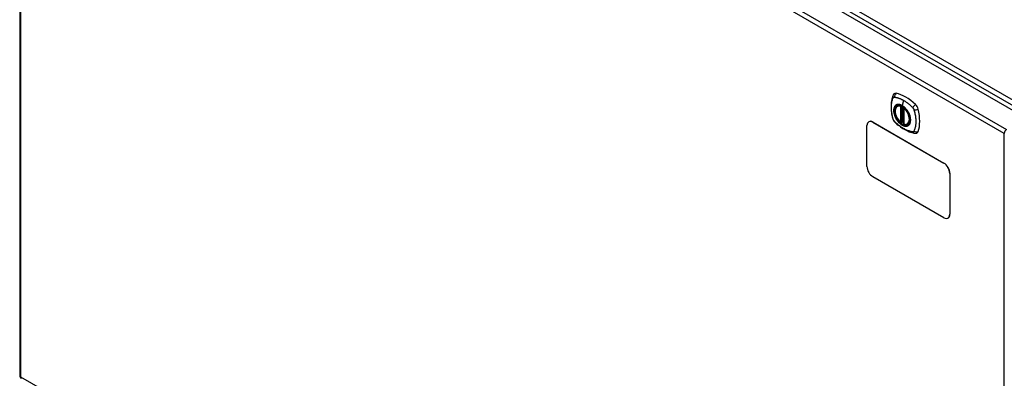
# Model space of a CAD drawing. Header units: inches. Extents: x 378 to 445.2, y 145.3 to 209.5.
# Tile 2 of 10: x 378 to 407.5, y 179.5 to 190.2. Entities that reach past the tile are written whole.
import ezdxf

# ---------------------------------------------------------------- set-up
doc = ezdxf.new("R2010")
doc.units = ezdxf.units.IN
doc.header["$MEASUREMENT"] = 0
doc.layers.add('Visible Edges(ANSI)', color=7, linetype='Continuous', lineweight=25)
doc.layers.add('Visible Tangent Edges(ANSI)', color=7, linetype='Continuous', lineweight=25)

msp = doc.modelspace()

# ---------------------------------------------------------------- linework, layer by layer
at = {"layer": 'Visible Edges(ANSI)'}
for p, q in [((378.728, 204.25), (408.147, 187.265)), ((378.038, 203.829), (378.038, 179.562)), ((404.286, 187.624), (404.296, 187.63)), ((404.481, 187.563), (404.481, 187.085)), ((403.379, 185.814), (403.379, 187.038)), ((403.435, 187.155), (403.431, 187.153)), ((403.556, 187.141), (405.677, 185.916)), ((403.56, 187.143), (405.682, 185.918)), ((404.412, 187.141), (404.398, 187.133)), ((404.427, 187.138), (404.425, 187.14)), ((404.481, 187.161), (404.44, 187.137)), ((404.599, 187.082), (404.609, 187.088)), ((405.854, 185.61), (405.854, 184.385)), ((405.858, 185.612), (405.858, 184.387)), ((405.677, 184.283), (403.556, 185.508)), ((405.807, 184.273), (405.802, 184.27))]:
    msp.add_line(p, q, dxfattribs=at)
at = {"layer": 'Visible Edges(ANSI)', "flags": 128}
for points in [[(404.152, 187.934), (404.145, 187.912), (404.138, 187.893), (404.133, 187.874), (404.128, 187.855), (404.124, 187.837), (404.12, 187.817), (404.112, 187.777), (404.107, 187.737), (404.103, 187.695), (404.1, 187.653), (404.099, 187.61), (404.1, 187.566), (404.103, 187.522), (404.107, 187.478), (404.112, 187.433), (404.119, 187.388), (404.127, 187.342), (404.137, 187.296), (404.142, 187.274), (404.145, 187.262), (404.149, 187.248)], [(404.19, 187.99), (404.177, 187.976), (404.167, 187.962), (404.159, 187.948), (404.152, 187.934)], [(404.385, 187.134), (404.371, 187.147), (404.357, 187.16), (404.344, 187.174), (404.331, 187.189), (404.318, 187.205), (404.306, 187.221), (404.295, 187.238), (404.284, 187.255), (404.274, 187.273), (404.265, 187.291), (404.256, 187.31), (404.249, 187.328), (404.242, 187.347), (404.236, 187.365), (404.23, 187.384), (404.226, 187.403), (404.222, 187.421), (404.22, 187.439), (404.218, 187.456), (404.218, 187.474), (404.218, 187.491), (404.219, 187.507), (404.222, 187.522), (404.225, 187.537), (404.229, 187.551), (404.235, 187.565), (404.241, 187.577), (404.248, 187.589), (404.256, 187.599), (404.265, 187.609), (404.275, 187.617), (404.286, 187.624)], [(404.539, 187.544), (404.557, 187.522), (404.575, 187.498), (404.592, 187.474), (404.607, 187.448), (404.622, 187.422), (404.635, 187.395), (404.646, 187.368), (404.656, 187.341)], [(404.149, 187.248), (404.153, 187.234), (404.159, 187.221), (404.164, 187.209), (404.171, 187.196), (404.178, 187.185), (404.186, 187.173), (404.195, 187.162), (404.205, 187.152)], [(404.205, 187.152), (404.215, 187.142), (404.224, 187.132), (404.241, 187.116), (404.275, 187.085), (404.311, 187.055), (404.347, 187.027), (404.383, 187), (404.419, 186.974), (404.456, 186.95), (404.494, 186.927), (404.531, 186.907), (404.569, 186.888), (404.607, 186.87), (404.645, 186.855), (404.683, 186.841), (404.722, 186.83), (404.76, 186.82), (404.779, 186.815), (404.789, 186.813), (404.8, 186.812)], [(404.425, 187.14), (404.422, 187.141), (404.419, 187.142), (404.415, 187.142), (404.412, 187.141)], [(404.599, 187.082), (404.587, 187.076), (404.574, 187.072), (404.561, 187.068), (404.548, 187.067), (404.533, 187.066), (404.519, 187.068), (404.504, 187.07), (404.489, 187.074)], [(404.8, 186.812), (404.815, 186.81), (404.832, 186.81), (404.85, 186.812), (404.868, 186.816)]]:
    msp.add_lwpolyline(points, dxfattribs=at)
at = {"layer": 'Visible Edges(ANSI)'}
for centre, radius, start, end in [((404.493, 187.563), 0.0118, 137.3656, 180), ((404.392, 187.143), 0.0118, 229.389, 300), ((404.434, 187.148), 0.0118, 232.1717, 300), ((404.493, 187.085), 0.0118, 180, 253.4446), ((378.137, 179.562), 0.099, 180, 240)]:
    msp.add_arc(centre, radius, start, end, dxfattribs=at)
for centre, major_axis, start_param, end_param in [((404.289, 187.844), (-0.089, 0.153), 5.825423, 6.408181), ((404.54, 186.847), (-0.64, 1.108), 5.170151, 5.825423), ((404.435, 187.349), (0.157, -0.273), 2.363977, 7.060801), ((404.791, 187.554), (0.089, -0.153), 1.113034, 2.028558), ((404.053, 187.691), (-0.64, 1.108), 3.599355, 4.254627), ((403.556, 186.936), (-0.125, 0.217), 5.497787, 7.068583), ((403.56, 186.939), (-0.125, 0.217), 5.497787, 6.283185), ((404.791, 186.975), (0.089, -0.153), 6.158189, 6.740947), ((405.677, 185.712), (0.125, -0.217), 0.785398, 2.356194), ((405.682, 185.714), (-0.125, 0.217), 3.926991, 5.497787), ((403.556, 185.712), (-0.125, 0.217), 0.785398, 2.356194), ((405.677, 184.487), (0.125, -0.217), 5.497787, 7.068583), ((405.682, 184.489), (0.125, -0.217), 0, 0.785398)]:
    msp.add_ellipse(centre, major_axis=major_axis, ratio=0.57735, start_param=start_param, end_param=end_param, dxfattribs=at)
msp.add_ellipse((404.432, 187.347), major_axis=(-0.16, 0.277), ratio=0.57735, dxfattribs=at)
at = {"layer": 'Visible Tangent Edges(ANSI)'}
for p, q in [((408.418, 187.407), (378.859, 204.472)), ((378.789, 204.351), (408.348, 187.286)), ((407.486, 186.803), (378.067, 203.788)), ((378.067, 203.788), (378.067, 179.522)), ((378.137, 203.91), (407.556, 186.924)), ((404.384, 187.616), (404.384, 187.138)), ((404.401, 187.616), (404.408, 187.62)), ((404.401, 187.138), (404.401, 187.616)), ((404.412, 187.618), (404.412, 187.145)), ((404.427, 187.146), (404.427, 187.611)), ((404.475, 187.794), (404.431, 187.638)), ((404.442, 187.143), (404.442, 187.602)), ((404.484, 187.08), (404.484, 187.558)), ((403.556, 187.141), (403.56, 187.143)), ((404.412, 187.145), (404.401, 187.138)), ((404.481, 187.165), (404.442, 187.143)), ((407.486, 162.537), (407.486, 186.803)), ((405.682, 185.918), (405.677, 185.916)), ((405.854, 185.61), (405.858, 185.612)), ((405.858, 184.387), (405.854, 184.385)), ((378.067, 179.522), (407.486, 162.537))]:
    msp.add_line(p, q, dxfattribs=at)
at = {"layer": 'Visible Tangent Edges(ANSI)', "flags": 128}
for points in [[(404.163, 187.868), (404.163, 187.869), (404.164, 187.87), (404.164, 187.871), (404.165, 187.871), (404.165, 187.872), (404.166, 187.873), (404.166, 187.874), (404.167, 187.874), (404.167, 187.875), (404.168, 187.876), (404.169, 187.877), (404.169, 187.877), (404.17, 187.878), (404.171, 187.879), (404.171, 187.879), (404.172, 187.88), (404.173, 187.88), (404.173, 187.881), (404.174, 187.882), (404.175, 187.882), (404.175, 187.883), (404.176, 187.883), (404.177, 187.884), (404.178, 187.884)], [(404.178, 187.884), (404.178, 187.884), (404.179, 187.885), (404.18, 187.885), (404.181, 187.886), (404.182, 187.886), (404.182, 187.886), (404.183, 187.887), (404.184, 187.887), (404.185, 187.887), (404.186, 187.887), (404.187, 187.888), (404.188, 187.888), (404.189, 187.888), (404.189, 187.888), (404.19, 187.888), (404.191, 187.889), (404.192, 187.889), (404.193, 187.889), (404.194, 187.889), (404.195, 187.889), (404.196, 187.889), (404.197, 187.889), (404.198, 187.889), (404.199, 187.889)], [(404.199, 187.889), (404.212, 187.888), (404.223, 187.887), (404.234, 187.885), (404.245, 187.883), (404.256, 187.88), (404.267, 187.878), (404.278, 187.875), (404.29, 187.872), (404.301, 187.869), (404.312, 187.865), (404.324, 187.862), (404.335, 187.858), (404.347, 187.854), (404.358, 187.849), (404.37, 187.845), (404.381, 187.84), (404.393, 187.835), (404.405, 187.83), (404.416, 187.824), (404.428, 187.819), (404.44, 187.813), (404.451, 187.807), (404.463, 187.8), (404.475, 187.794)], [(404.163, 187.233), (404.153, 187.267), (404.146, 187.296), (404.139, 187.326), (404.133, 187.355), (404.127, 187.385), (404.123, 187.414), (404.119, 187.443), (404.115, 187.471), (404.113, 187.5), (404.111, 187.528), (404.11, 187.555), (404.109, 187.582), (404.11, 187.609), (404.111, 187.635), (404.113, 187.661), (404.115, 187.686), (404.119, 187.711), (404.123, 187.735), (404.127, 187.758), (404.133, 187.781), (404.139, 187.804), (404.146, 187.825), (404.153, 187.846), (404.163, 187.868)], [(404.236, 187.644), (404.227, 187.636), (404.219, 187.627), (404.212, 187.617), (404.205, 187.606), (404.199, 187.595), (404.193, 187.582), (404.189, 187.569), (404.185, 187.555), (404.182, 187.54), (404.18, 187.525), (404.179, 187.509), (404.178, 187.492), (404.179, 187.475), (404.18, 187.457), (404.182, 187.44), (404.185, 187.421), (404.189, 187.403), (404.193, 187.384), (404.199, 187.366), (404.205, 187.347), (404.212, 187.328), (404.219, 187.309), (404.227, 187.291), (404.236, 187.273)], [(404.656, 187.341), (404.674, 187.272), (404.68, 187.207), (404.675, 187.149), (404.659, 187.099), (404.632, 187.061), (404.597, 187.036), (404.553, 187.025), (404.504, 187.03), (404.452, 187.048), (404.398, 187.081), (404.346, 187.125), (404.298, 187.18), (404.256, 187.243), (404.223, 187.31), (404.198, 187.379), (404.185, 187.446), (404.183, 187.509), (404.192, 187.565), (404.212, 187.61), (404.243, 187.643), (404.281, 187.663), (404.327, 187.668), (404.378, 187.658), (404.431, 187.634)], [(404.27, 187.663), (404.268, 187.663), (404.267, 187.662), (404.265, 187.662), (404.264, 187.661), (404.262, 187.66), (404.261, 187.66), (404.259, 187.659), (404.258, 187.658), (404.256, 187.657), (404.255, 187.657), (404.254, 187.656), (404.252, 187.655), (404.251, 187.654), (404.249, 187.653), (404.248, 187.653), (404.247, 187.652), (404.245, 187.651), (404.244, 187.65), (404.243, 187.649), (404.241, 187.648), (404.24, 187.647), (404.239, 187.646), (404.238, 187.645), (404.236, 187.644)], [(404.431, 187.638), (404.424, 187.642), (404.416, 187.646), (404.409, 187.649), (404.402, 187.653), (404.395, 187.656), (404.387, 187.658), (404.38, 187.661), (404.373, 187.663), (404.366, 187.665), (404.359, 187.667), (404.352, 187.669), (404.345, 187.67), (404.338, 187.671), (404.332, 187.671), (404.325, 187.672), (404.318, 187.672), (404.312, 187.672), (404.306, 187.671), (404.299, 187.671), (404.293, 187.67), (404.287, 187.669), (404.281, 187.667), (404.275, 187.665), (404.27, 187.663)], [(404.591, 187.478), (404.586, 187.486), (404.58, 187.495), (404.574, 187.503), (404.568, 187.511), (404.562, 187.519), (404.556, 187.527), (404.549, 187.535), (404.543, 187.542), (404.536, 187.55), (404.53, 187.557), (404.523, 187.564), (404.516, 187.571), (404.509, 187.578), (404.503, 187.584), (404.496, 187.591), (404.488, 187.597), (404.481, 187.603), (404.474, 187.608), (404.467, 187.614), (404.46, 187.619), (404.453, 187.624), (404.445, 187.629), (404.438, 187.633), (404.431, 187.638)], [(404.431, 187.634), (404.436, 187.631), (404.441, 187.629), (404.445, 187.626), (404.45, 187.623), (404.454, 187.62), (404.459, 187.616), (404.464, 187.613), (404.468, 187.61), (404.473, 187.606), (404.477, 187.603), (404.482, 187.599), (404.486, 187.595), (404.491, 187.591), (404.495, 187.588), (404.5, 187.584), (404.504, 187.579), (404.509, 187.575), (404.513, 187.571), (404.517, 187.567), (404.522, 187.562), (404.526, 187.558), (404.53, 187.553), (404.534, 187.549), (404.539, 187.544)], [(404.475, 187.794), (404.486, 187.787), (404.498, 187.78), (404.51, 187.772), (404.521, 187.765), (404.533, 187.757), (404.545, 187.749), (404.556, 187.741), (404.568, 187.733), (404.579, 187.724), (404.591, 187.715), (404.602, 187.706), (404.613, 187.697), (404.625, 187.688), (404.636, 187.678), (404.647, 187.669), (404.659, 187.659), (404.67, 187.649), (404.681, 187.639), (404.692, 187.628), (404.703, 187.618), (404.714, 187.607), (404.725, 187.597), (404.736, 187.586), (404.748, 187.572)], [(404.625, 187.42), (404.623, 187.422), (404.622, 187.425), (404.621, 187.427), (404.62, 187.43), (404.618, 187.432), (404.617, 187.435), (404.616, 187.437), (404.614, 187.439), (404.613, 187.442), (404.612, 187.444), (404.61, 187.447), (404.609, 187.449), (404.607, 187.452), (404.606, 187.454), (404.605, 187.456), (404.603, 187.459), (404.602, 187.461), (404.6, 187.463), (404.599, 187.466), (404.597, 187.468), (404.596, 187.471), (404.594, 187.473), (404.593, 187.475), (404.591, 187.478)], [(404.625, 187.048), (404.634, 187.056), (404.642, 187.065), (404.65, 187.075), (404.657, 187.086), (404.663, 187.098), (404.668, 187.111), (404.673, 187.124), (404.676, 187.138), (404.679, 187.153), (404.681, 187.168), (404.683, 187.184), (404.683, 187.201), (404.683, 187.218), (404.681, 187.235), (404.679, 187.253), (404.676, 187.271), (404.673, 187.29), (404.668, 187.308), (404.663, 187.327), (404.657, 187.346), (404.65, 187.364), (404.642, 187.383), (404.634, 187.402), (404.625, 187.42)], [(404.748, 187.572), (404.75, 187.569), (404.752, 187.567), (404.754, 187.565), (404.756, 187.562), (404.758, 187.56), (404.76, 187.558), (404.762, 187.555), (404.763, 187.553), (404.765, 187.55), (404.767, 187.547), (404.768, 187.545), (404.77, 187.542), (404.771, 187.54), (404.773, 187.537), (404.774, 187.534), (404.776, 187.531), (404.777, 187.529), (404.778, 187.526), (404.779, 187.523), (404.781, 187.52), (404.782, 187.517), (404.783, 187.514), (404.784, 187.512), (404.785, 187.509)], [(404.785, 187.509), (404.795, 187.476), (404.802, 187.446), (404.809, 187.417), (404.815, 187.387), (404.821, 187.358), (404.826, 187.329), (404.83, 187.3), (404.834, 187.272), (404.836, 187.243), (404.838, 187.215), (404.84, 187.188), (404.84, 187.161), (404.84, 187.134), (404.838, 187.108), (404.836, 187.082), (404.834, 187.057), (404.83, 187.032), (404.826, 187.008), (404.821, 186.984), (404.815, 186.961), (404.809, 186.939), (404.802, 186.917), (404.795, 186.896), (404.785, 186.874)], [(404.199, 187.171), (404.197, 187.173), (404.195, 187.175), (404.193, 187.177), (404.191, 187.18), (404.189, 187.182), (404.188, 187.185), (404.186, 187.187), (404.184, 187.19), (404.183, 187.192), (404.181, 187.195), (404.179, 187.198), (404.178, 187.2), (404.176, 187.203), (404.175, 187.206), (404.173, 187.208), (404.172, 187.211), (404.171, 187.214), (404.169, 187.217), (404.168, 187.219), (404.167, 187.222), (404.166, 187.225), (404.165, 187.228), (404.164, 187.231), (404.163, 187.233)], [(404.748, 186.853), (404.725, 186.856), (404.703, 186.86), (404.681, 186.865), (404.659, 186.871), (404.636, 186.877), (404.613, 186.885), (404.591, 186.894), (404.568, 186.903), (404.545, 186.913), (404.521, 186.925), (404.498, 186.937), (404.475, 186.95), (404.452, 186.964), (404.428, 186.979), (404.405, 186.994), (404.382, 187.011), (404.358, 187.028), (404.335, 187.046), (404.312, 187.064), (404.29, 187.084), (404.267, 187.104), (404.245, 187.124), (404.223, 187.146), (404.199, 187.171)], [(404.236, 187.273), (404.238, 187.27), (404.239, 187.268), (404.24, 187.265), (404.241, 187.263), (404.243, 187.26), (404.244, 187.258), (404.245, 187.255), (404.247, 187.253), (404.248, 187.251), (404.249, 187.248), (404.251, 187.246), (404.252, 187.243), (404.254, 187.241), (404.255, 187.238), (404.256, 187.236), (404.258, 187.234), (404.259, 187.231), (404.261, 187.229), (404.262, 187.227), (404.264, 187.224), (404.265, 187.222), (404.267, 187.22), (404.268, 187.217), (404.27, 187.215)], [(404.27, 187.215), (404.281, 187.198), (404.293, 187.182), (404.306, 187.166), (404.318, 187.15), (404.332, 187.136), (404.345, 187.122), (404.359, 187.108), (404.373, 187.096), (404.387, 187.084), (404.402, 187.074), (404.416, 187.064), (404.431, 187.055), (404.446, 187.047), (404.46, 187.04), (404.474, 187.034), (404.489, 187.029), (404.503, 187.026), (404.516, 187.023), (404.53, 187.021), (404.543, 187.021), (404.556, 187.021), (404.568, 187.023), (404.58, 187.025), (404.591, 187.029)], [(404.412, 187.145), (404.412, 187.145), (404.412, 187.145), (404.412, 187.145), (404.412, 187.145), (404.412, 187.144), (404.412, 187.144), (404.412, 187.144), (404.412, 187.144), (404.412, 187.144), (404.412, 187.144), (404.412, 187.144), (404.412, 187.144), (404.412, 187.144), (404.412, 187.144), (404.412, 187.144), (404.412, 187.144), (404.412, 187.144), (404.412, 187.144), (404.412, 187.144), (404.412, 187.143), (404.412, 187.143), (404.412, 187.143), (404.412, 187.143), (404.412, 187.143)], [(404.412, 187.143), (404.412, 187.143), (404.412, 187.143), (404.412, 187.143), (404.412, 187.142), (404.412, 187.142), (404.412, 187.142), (404.412, 187.142), (404.412, 187.142), (404.412, 187.142), (404.412, 187.142), (404.412, 187.141), (404.412, 187.141), (404.412, 187.141), (404.412, 187.141), (404.412, 187.141), (404.412, 187.141), (404.412, 187.141), (404.412, 187.141), (404.412, 187.141), (404.412, 187.141), (404.412, 187.141), (404.412, 187.141), (404.412, 187.141), (404.412, 187.141)], [(404.412, 187.141), (404.412, 187.141), (404.412, 187.141), (404.412, 187.141), (404.412, 187.141), (404.412, 187.141), (404.412, 187.141), (404.412, 187.141), (404.412, 187.141), (404.412, 187.141), (404.412, 187.141), (404.412, 187.141), (404.412, 187.141), (404.412, 187.141), (404.412, 187.141), (404.412, 187.141), (404.412, 187.141), (404.412, 187.141), (404.412, 187.141), (404.412, 187.141), (404.412, 187.141), (404.412, 187.141), (404.412, 187.141), (404.412, 187.141), (404.412, 187.141)], [(404.425, 187.14), (404.425, 187.14), (404.425, 187.14), (404.425, 187.14), (404.425, 187.14), (404.425, 187.14), (404.425, 187.14), (404.425, 187.14), (404.425, 187.14), (404.425, 187.14), (404.425, 187.14), (404.425, 187.14), (404.425, 187.14), (404.426, 187.139), (404.426, 187.139), (404.426, 187.139), (404.426, 187.139), (404.426, 187.139), (404.426, 187.139), (404.426, 187.139), (404.426, 187.139), (404.426, 187.139), (404.426, 187.139), (404.426, 187.139), (404.426, 187.139)], [(404.426, 187.139), (404.426, 187.139), (404.426, 187.139), (404.426, 187.139), (404.426, 187.139), (404.426, 187.14), (404.426, 187.14), (404.426, 187.14), (404.426, 187.14), (404.426, 187.14), (404.426, 187.14), (404.427, 187.14), (404.427, 187.14), (404.427, 187.14), (404.427, 187.141), (404.427, 187.141), (404.427, 187.141), (404.427, 187.141), (404.427, 187.141), (404.427, 187.141), (404.427, 187.141), (404.427, 187.142), (404.427, 187.142), (404.427, 187.142), (404.427, 187.142)], [(404.427, 187.142), (404.427, 187.142), (404.427, 187.143), (404.427, 187.143), (404.427, 187.143), (404.427, 187.143), (404.427, 187.143), (404.427, 187.143), (404.427, 187.143), (404.427, 187.143), (404.427, 187.144), (404.427, 187.144), (404.427, 187.144), (404.427, 187.144), (404.427, 187.144), (404.427, 187.144), (404.427, 187.144), (404.427, 187.145), (404.427, 187.145), (404.427, 187.145), (404.427, 187.145), (404.427, 187.145), (404.427, 187.145), (404.427, 187.145), (404.427, 187.146)], [(404.591, 187.029), (404.593, 187.03), (404.594, 187.03), (404.596, 187.031), (404.597, 187.032), (404.599, 187.032), (404.6, 187.033), (404.602, 187.034), (404.603, 187.034), (404.605, 187.035), (404.606, 187.036), (404.607, 187.037), (404.609, 187.037), (404.61, 187.038), (404.612, 187.039), (404.613, 187.04), (404.614, 187.041), (404.616, 187.042), (404.617, 187.043), (404.618, 187.043), (404.62, 187.044), (404.621, 187.045), (404.622, 187.046), (404.623, 187.047), (404.625, 187.048)], [(404.785, 186.874), (404.784, 186.873), (404.783, 186.871), (404.782, 186.869), (404.781, 186.868), (404.779, 186.866), (404.778, 186.865), (404.777, 186.864), (404.776, 186.862), (404.774, 186.861), (404.773, 186.86), (404.771, 186.859), (404.77, 186.858), (404.768, 186.857), (404.767, 186.857), (404.765, 186.856), (404.763, 186.855), (404.762, 186.855), (404.76, 186.854), (404.758, 186.854), (404.756, 186.854), (404.754, 186.853), (404.752, 186.853), (404.75, 186.853), (404.748, 186.853)]]:
    msp.add_lwpolyline(points, dxfattribs=at)
at = {"layer": 'Visible Tangent Edges(ANSI)'}
for centre, major_axis, ratio, start_param, end_param in [((404.263, 187.892), (-0.11, 0.042), 0.704518, 0, 0.765179), ((404.29, 187.907), (0.027, 0.115), 0.753705, 0.761071, 1.898341), ((404.434, 187.348), (-0.173, 0.3), 0.57735, 5.055237, 10.652726), ((404.434, 187.348), (-0.151, 0.261), 0.57735, 5.735752, 8.401415), ((404.442, 187.353), (-0.156, 0.271), 0.57735, 6.166197, 6.283185), ((404.392, 187.621), (-0.0034, -0.0113), 0.697177, 4.264021, 5.346931), ((404.392, 187.621), (-0.0118, 0), 0.57735, 0.785398, 2.356194), ((404.392, 187.621), (0.0059, -0.0102), 0.57735, 0.785398, 1.517295), ((404.434, 187.638), (-0.00246, -0.00426), 0.57735, 5.126896, 6.141288), ((404.819, 187.601), (0.0787, 0.088), 0.341266, 1.05898, 2.19625), ((404.493, 187.563), (-0.0118, 0), 0.57735, 0, 0.785398), ((404.493, 187.563), (0.00769, 0.00897), 0.424984, 1.537927, 2.449935), ((404.434, 187.348), (0.151, -0.261), 0.57735, 5.735752, 8.401415), ((404.846, 187.555), (0.116, 0.024), 0.341266, 4.086935, 5.224206), ((404.263, 187.28), (-0.114, -0.032), 0.390453, 0, 0.392125), ((404.29, 187.234), (-0.0849, -0.0822), 0.390453, 5.89106, 6.283185), ((404.392, 187.143), (-0.00769, -0.00897), 0.424984, 5.591528, 6.283185), ((404.392, 187.143), (0.0118, 0), 0.57735, 3.926991, 5.497787), ((404.392, 187.143), (0.0059, -0.0102), 0.57735, 0, 0.785398), ((404.42, 187.14), (-0.0118, 0), 0.57735, 4.088863, 5.497787), ((404.42, 187.137), (-0.0116, 0.0022), 0.653911, 4.189362, 5.615943), ((404.418, 187.131), (-0.0092, 0.00741), 0.983841, 4.634609, 5.950564), ((404.434, 187.148), (-0.00724, -0.00933), 0.470841, 6.079443, 6.283185), ((404.434, 187.148), (0.0118, 0), 0.57735, 4.073452, 5.497787), ((404.434, 187.148), (0.0059, -0.0102), 0.57735, 0, 0.785398), ((404.493, 187.085), (-0.0118, 0), 0.57735, 0, 0.785398), ((404.493, 187.085), (-0.0034, -0.0113), 0.697177, 5.346931, 6.283185), ((404.442, 187.353), (0.156, -0.271), 0.57735, 0, 0.116988), ((404.819, 186.928), (-0.019, -0.117), 0.704518, 5.518007, 6.283185), ((404.846, 186.944), (0.113, -0.035), 0.753705, 4.384844, 5.522115), ((407.556, 186.844), (0.0495, 0.0857), 0.57735, 0.785398, 2.356194), ((378.137, 179.562), (-0.099, 0), 0.57735, 0, 0.785398), ((378.137, 179.562), (-0.0495, -0.0857), 0.57735, 5.497787, 6.283185)]:
    msp.add_ellipse(centre, major_axis=major_axis, ratio=ratio, start_param=start_param, end_param=end_param, dxfattribs=at)
for centre, major_axis in [((404.435, 187.349), (0.171, -0.296)), ((404.432, 187.347), (-0.163, 0.282)), ((404.432, 187.347), (0.162, -0.281))]:
    msp.add_ellipse(centre, major_axis=major_axis, ratio=0.57735, dxfattribs=at)

doc.saveas('drawing.dxf')
